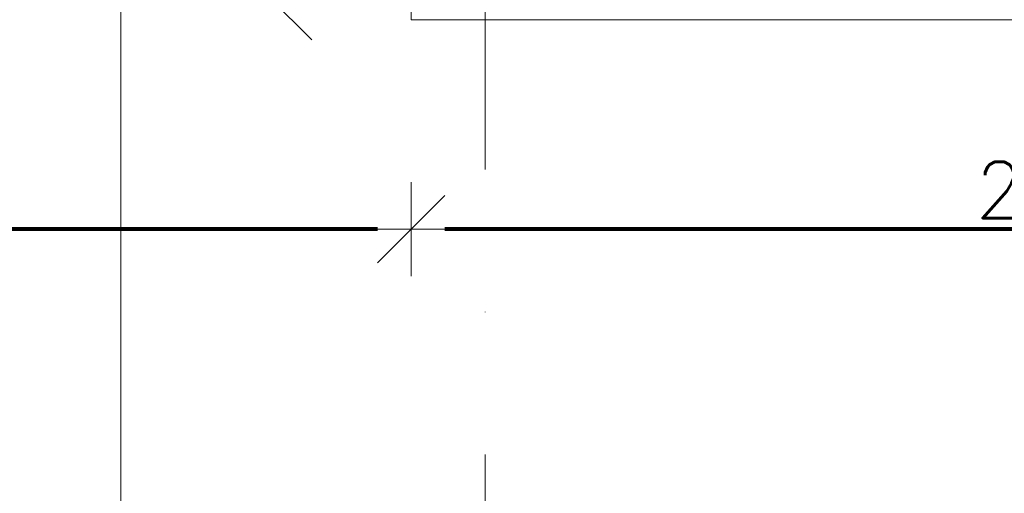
# Model space of a CAD drawing. Header units: metres. Extents: x 7408630 to 15602436, y 5561464 to 13303678.
# Tile 89 of 256: x 7414508 to 7414728, y 5562951 to 5563056. Entities that reach past the tile are written whole.
import ezdxf
from ezdxf.enums import TextEntityAlignment as Align

# ---------------------------------------------------------------- set-up
doc = ezdxf.new("R2010")
doc.units = ezdxf.units.M
doc.header["$MEASUREMENT"] = 0
doc.linetypes.add('DASHDOT', pattern=[25.4, 12.7, -6.35, 0, -6.35])
for name, color, linetype, lineweight in [('!! 0_Opis_pom', 9, 'Continuous', 13), ('!! 0_Osie', 1, 'DASHDOT', 13), ('!! 1_OPIS POM NOWE', 140, 'Continuous', 5), ('!! wymiary osi', 250, 'Continuous', 5), ('0-osie-liniA', 14, 'DASHDOT', 5), ('Granica', 112, 'Continuous', 80)]:
    doc.layers.add(name, color=color, linetype=linetype, lineweight=lineweight)
doc.layers.add('!! 0_ramki', color=66, linetype='Continuous', lineweight=9, plot=False)
doc.layers.add('Powierzchnia', color=140, linetype='Continuous', lineweight=5, plot=False)
doc.styles.add('ARIAL', font='tahoma.ttf')
doc.styles.add('TXT', font='simplex.shx')
doc.dimstyles.new('DIM50', dxfattribs={"dimscale": 5, "dimtxt": 2, "dimasz": 1, "dimexe": 0, "dimexo": 0, "dimgap": 0.5, "dimtad": 1, "dimdec": 4, "dimrnd": 0.5, "dimdsep": 46, "dimtxsty": 'TXT', "dimblk": 'TICK1', "dimblk1": 'TICK1', "dimblk2": 'TICK1', "dimsah": 1, "dimcen": 0, "dimse1": 1, "dimse2": 1, "dimclrd": 1, "dimclre": 7, "dimclrt": 9, "dimadec": 0, "dimazin": 0, "dimtfac": 1, "dimtdec": 4, "dimtmove": 2, "dimatfit": 3, "dimldrblk": 'TICK1', "dimfxl": 1, "dimtolj": 1, "dimarcsym": 0})

# ---------------------------------------------------------------- blocks, each defined once
blk = doc.blocks.new('BLOK OSI')
at = {"layer": '0-osie-liniA', "ltscale": 5}
blk.add_lwpolyline([(52842.71142, -198101.5883), (52842.71142, -199860.81919)], dxfattribs=at)
blk = doc.blocks.new('TICK1')
at = {"color": 0}
for p, q in [((0, -1.4), (0, 1.4)), ((0, 0), (-1, 0))]:
    blk.add_line(p, q, dxfattribs=at)
at = {"color": 2}
blk.add_line((-1, -1), (1, 1), dxfattribs=at)
blk = doc.blocks.new('*D909')
at = {"layer": '!! wymiary osi', "color": 1, "lineweight": -2, "transparency": 16777216}
blk.add_line((75546.42, -198625.35), (75277.42, -198625.35), dxfattribs=at)
at = {"layer": 'DEFPOINTS', "color": 0, "transparency": 16777216}
for p in [(75269.92, -198578.63), (75553.92, -198578.63), (75269.92, -198625.35)]:
    blk.add_point(p, dxfattribs=at)
at = {"layer": '!! wymiary osi', "color": 1, "lineweight": -2, "transparency": 16777216, "xscale": 7.5, "yscale": 7.5, "zscale": 7.5, "rotation": 180}
blk.add_blockref('TICK1', (75269.92, -198625.35), dxfattribs=at)
at = {"layer": '!! wymiary osi', "color": 1, "lineweight": -2, "transparency": 16777216, "xscale": 7.5, "yscale": 7.5, "zscale": 7.5}
blk.add_blockref('TICK1', (75553.92, -198625.35), dxfattribs=at)
at = {"layer": '!! wymiary osi', "color": 9, "transparency": 16777216, "insert": (75411.92, -198616.6), "char_height": 12.5, "attachment_point": 5, "style": 'TXT'}
blk.add_mtext('\\A1;284', dxfattribs=at)
blk = doc.blocks.new('*D917')
at = {"layer": '!! wymiary osi', "color": 1, "lineweight": -2, "transparency": 16777216}
blk.add_line((75262.42, -198625.35), (75051.92, -198625.35), dxfattribs=at)
at = {"layer": 'DEFPOINTS', "color": 0, "transparency": 16777216}
for p in [(75269.92, -198578.63), (75044.42, -198616.09), (75044.42, -198625.35)]:
    blk.add_point(p, dxfattribs=at)
at = {"layer": '!! wymiary osi', "color": 1, "lineweight": -2, "transparency": 16777216, "xscale": 7.5, "yscale": 7.5, "zscale": 7.5, "rotation": 180}
blk.add_blockref('TICK1', (75044.42, -198625.35), dxfattribs=at)
at = {"layer": '!! wymiary osi', "color": 1, "lineweight": -2, "transparency": 16777216, "xscale": 7.5, "yscale": 7.5, "zscale": 7.5}
blk.add_blockref('TICK1', (75269.92, -198625.35), dxfattribs=at)
at = {"layer": '!! wymiary osi', "color": 9, "transparency": 16777216, "insert": (75157.17, -198616.6), "char_height": 12.5, "attachment_point": 5, "style": 'TXT'}
blk.add_mtext('\\A1;225.5', dxfattribs=at)
blk = doc.blocks.new('*D982')
at = {"layer": '!! wymiary osi', "color": 1, "lineweight": -2, "transparency": 16777216}
blk.add_line((75240.21, -198524.09), (75240.21, -198568.12), dxfattribs=at)
at = {"layer": 'DEFPOINTS', "color": 0, "transparency": 16777216}
for p in [(75267.99, -198516.59), (75240.21, -198575.62), (75269.61, -198575.62)]:
    blk.add_point(p, dxfattribs=at)
at = {"layer": '!! wymiary osi', "color": 1, "lineweight": -2, "transparency": 16777216, "xscale": 7.5, "yscale": 7.5, "zscale": 7.5}
for p, rotation in [((75240.21, -198516.59), 90), ((75240.21, -198575.62), 270)]:
    blk.add_blockref('TICK1', p, dxfattribs=dict(at, rotation=rotation))
at = {"layer": '!! wymiary osi', "color": 9, "transparency": 16777216, "insert": (75231.46, -198546.1), "char_height": 12.5, "attachment_point": 5, "rotation": 90, "style": 'TXT'}
blk.add_mtext('\\A1;59', dxfattribs=at)
blk = doc.blocks.new('A$C9c944097')
at = {"layer": '!! 0_ramki'}
blk.add_lwpolyline([(-371.78226, -2736.72437), (3828.21774, -2736.72437), (3828.21774, -5706.72437), (-371.78226, -5706.72437)], close=True, dxfattribs=at)
at = {"layer": 'Powierzchnia'}
blk.add_lwpolyline([(3098, -3977.47213), (3667.5, -3977.47213), (3667.5, -4483.47453), (4784.25049, -4483.47453), (4784.25048, -4200.51501), (3893, -4200.51501), (3893, -3710.51195), (3098, -3710.51195)], close=True, dxfattribs=at)
at = {"layer": '!! 0_Osie'}
blk.add_blockref('BLOK OSI', (-48933.21142, 194439.57635), dxfattribs=at)
at = {"layer": '!! 0_Opis_pom', "ltscale": 0.7, "style": 'ARIAL'}
for tag, p in [('B2,14', (2497.12282, -23.97252)), ('B2,12', (1965.56932, -35.77631)), ('B2,11', (1692.08817, -60.77765)), ('B2,16', (3818.15438, -63.71828)), ('B2,19.1', (5324.74708, -87.92078)), ('B2,17', (4129.82322, -93.25972)), ('B2,10', (1351.71035, -111.25665)), ('B2,15', (3189.46558, -109.69496)), ('B2,13', (2272.99389, -121.89624)), ('A2,5', (1075.52681, -127.78965)), ('B2,18', (4545.51277, -234.12017)), ('B2,19', (5775.76711, -239.42159)), ('A2,4', (318.83322, -329.3265)), ('A2.1', (994.53557, -353.44633)), ('B2.7', (3171.3557, -458.01164)), ('B2.2', (3599.26223, -690.3637)), ('A2.2', (994.53557, -692.67095)), ('B2,21', (4593.23787, -912.69388)), ('B2,9', (1798.58924, -939.09545)), ('A2.3', (455.44717, -940.66614)), ('B2,4', (3116.67143, -940.65712)), ('B2,3', (3297.35823, -941.16418)), ('B2,8', (2517.28573, -960.07338)), ('B2,20', (5834.09772, -965.70749)), ('B2.1', (3927.81794, -970.24709)), ('B2,5', (3309.56672, -1129.12418)), ('B2,6', (3122.36837, -1171.43557)), ('C2,2', (3435.86614, -1487.77973)), ('C2,1', (3957.73656, -2408.10352)), ('C2,3', (3457.72791, -2555.15039)), ('D1,1', (2554.19917, -3205.91504)), ('C2,4', (3866.78124, -3285.77383)), ('D1,4', (1780.27581, -3366.18103)), ('D1,6', (1380.86316, -3373.10994)), ('D1,3', (2098.36626, -3546.18257)), ('C2,5', (3178.15957, -3610.67242)), ('D1,5', (1914.6928, -3621.18339)), ('D1,2', (2201.15492, -3794.18451)), ('D1,7', (477.95048, -4408.76849)), ('D1,8', (338.43039, -4834.32895))]:
    blk.add_attdef(tag, text='', height=11.968, dxfattribs=at).set_placement(p, align=Align.MIDDLE_CENTER)
at = {"layer": '!! 1_OPIS POM NOWE', "style": 'ARIAL'}
for tag, p in [('C2.5B', (3593.7377, -3168.5911)), ('C2,5C', (3526.78796, -3281.02046)), ('C2.4', (3997.15534, -3347.99835)), ('E2,2', (2945.33506, -3413.31629)), ('C2,5A', (3566.4961, -3615.37865)), ('E2.9', (3984.52714, -3783.77287)), ('E2.7', (4645.53364, -3784.14655)), ('D1,2', (2903.25587, -3794.18451)), ('E2.2', (3405.83089, -4049.74196)), ('E2.8', (4380.36687, -4058.97571)), ('E2.6', (5154.87983, -4066.29138)), ('E2.1', (4427.07303, -4318.94156)), ('E2,3', (3401.59976, -4465.83792)), ('E2.4', (3758.95342, -4705.0924)), ('E2.5', (5238.11734, -4786.79525))]:
    blk.add_attdef(tag, text='', height=11.968, dxfattribs=at).set_placement(p, align=Align.MIDDLE_CENTER)
at = {"layer": '!! wymiary osi'}
dim = blk.add_linear_dim(base=(3863.285735, -4197.502878), p1=(3891.066203, -4138.472127), p2=(3892.689999, -4197.502878), angle=90, dimstyle='DIM50', dxfattribs=at)
dim.commit()
dim.dimension.update_dxf_attribs({"geometry": '*D982', "text_midpoint": (3854.535735, -4167.987502), "insert": (-71376.923275, 194378.116176)})
for base, p1, p2, picture, middle in [((3667.5, -4247.23362), (3893, -4200.51501), (3667.5, -4237.97453), '*D917', (3780.25, -4238.48362)), ((3893, -4247.23362), (4177, -4200.51501), (3893, -4200.51501), '*D909', (4035, -4238.48362))]:
    dim = blk.add_linear_dim(base=base, p1=p1, p2=p2, dimstyle='DIM50', dxfattribs=at)
    dim.commit()
    dim.dimension.update_dxf_attribs({"geometry": picture, "text_midpoint": middle, "insert": (-71376.92327, 194378.11618)})

msp = doc.modelspace()

# ---------------------------------------------------------------- block references
at = {"layer": 'Granica'}
msp.add_blockref('A$C9c944097', (7410702.59401, 5567256.9858), dxfattribs=at)

doc.saveas('drawing.dxf')
